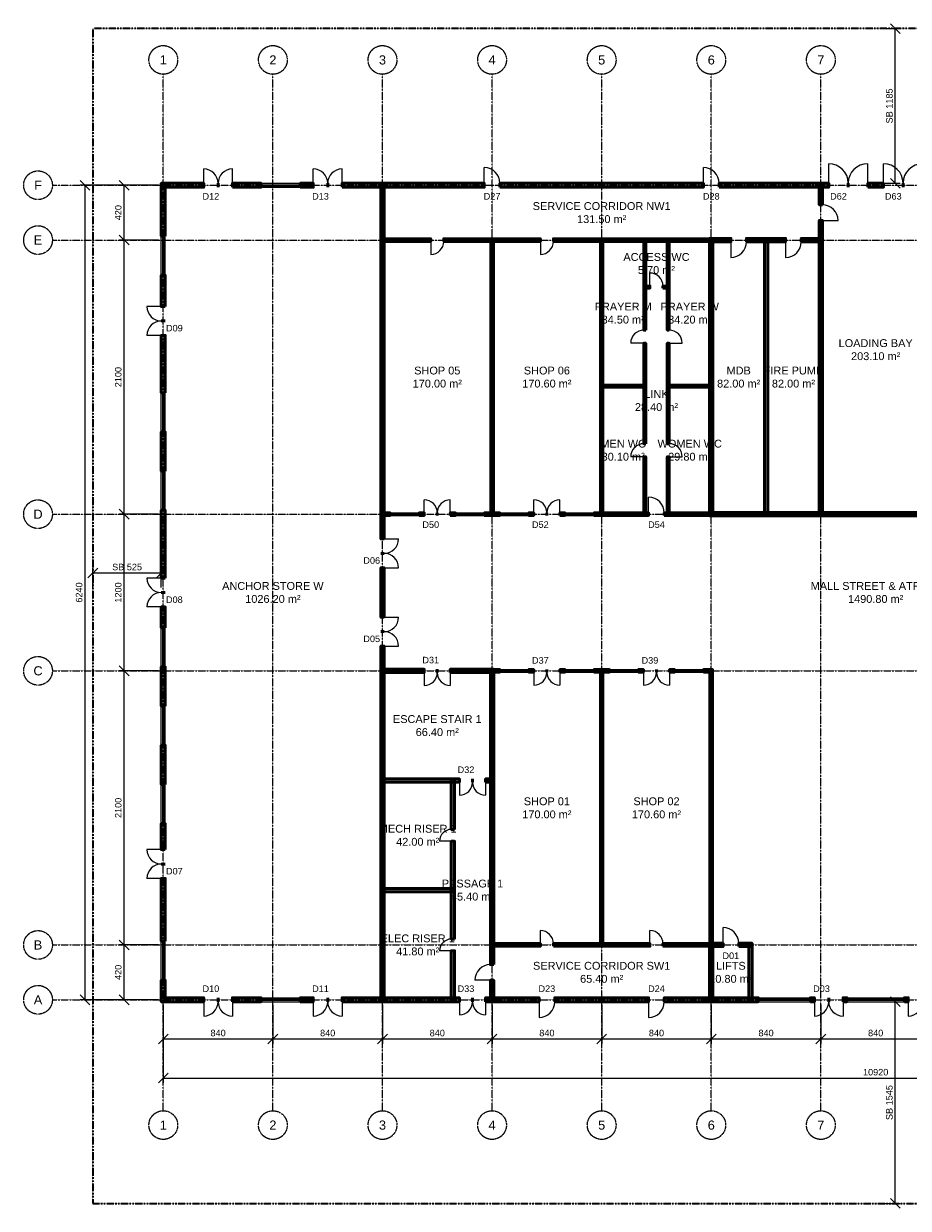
# Model space of a CAD drawing. Header units: millimetres. Extents: x -5300 to 125300, y -375 to 90375.
# Tile 1 of 2: x -5300 to 62503, y -375 to 90375. Entities that reach past the tile are written whole.
import ezdxf
from ezdxf.enums import TextEntityAlignment as Align

# ---------------------------------------------------------------- set-up
doc = ezdxf.new("R2010")
doc.units = ezdxf.units.MM
doc.linetypes.add('CENTER', pattern=[5.08, 3.175, -0.635, 0.635, -0.635])
doc.linetypes.add('PHANTOM', pattern=[6.35, 3.175, -0.635, 0.635, -0.635, 0.635, -0.635])
for name, color, linetype, lineweight in [('AKS', 1, 'CENTER', 13), ('DUVAR', 7, 'Continuous', 50), ('ETIKET', 2, 'Continuous', 18), ('HATCH', 8, 'Continuous', 9), ('KAPI', 3, 'Continuous', 25), ('MAHAL', 2, 'Continuous', 18), ('OLCU', 1, 'Continuous', 18), ('PARSEL', 1, 'PHANTOM', 35), ('PENCERE', 5, 'Continuous', 25)]:
    doc.layers.add(name, color=color, linetype=linetype, lineweight=lineweight)
doc.styles.add('TR-ARIAL', font='arial.ttf')
doc.dimstyles.new('TR-100-CM', dxfattribs={"dimscale": 250, "dimtxt": 2, "dimasz": 1.5, "dimexe": 1.5, "dimexo": 1.5, "dimgap": 0.8, "dimtad": 1, "dimdec": 0, "dimlfac": 0.1, "dimdsep": 46, "dimtxsty": 'TR-ARIAL', "dimtsz": 1.5, "dimcen": 2.5, "dimclrd": 256, "dimclre": 256, "dimclrt": 256, "dimazin": 3, "dimtfac": 1, "dimtmove": 0, "dimatfit": 3})

msp = doc.modelspace()

# ---------------------------------------------------------------- hatches: boundary and pattern name
at = {"layer": 'HATCH'}
for points in [[(5250, 77850), (8500, 77850), (8500, 78150), (5250, 78150)], [(5550, 74100), (5550, 78150), (5250, 78150), (5250, 74100)], [(10700, 77850), (12900, 77850), (12900, 78150), (10700, 78150)], [(15900, 77850), (16900, 77850), (16900, 78150), (15900, 78150)], [(19100, 77850), (30000, 77850), (30000, 78150), (19100, 78150)], [(22325, 50900), (22325, 78125), (22075, 78125), (22075, 50900)], [(31200, 77850), (46800, 77850), (46800, 78150), (31200, 78150)], [(48000, 77850), (56400, 77850), (56400, 78150), (48000, 78150)], [(55925, 76500), (55925, 78125), (55675, 78125), (55675, 76500)], [(59400, 77850), (60600, 77850), (60600, 78150), (59400, 78150)], [(55925, 52675), (55925, 75300), (55675, 75300), (55675, 52675)], [(22100, 73700), (25900, 73700), (25900, 73900), (22100, 73900)], [(26900, 73700), (34300, 73700), (34300, 73900), (26900, 73900)], [(30700, 52700), (30700, 73900), (30500, 73900), (30500, 52700)], [(35300, 73700), (47500, 73700), (47500, 73900), (35300, 73900)], [(39100, 52700), (39100, 73900), (38900, 73900), (38900, 52700)], [(42375, 66900), (42375, 73875), (42225, 73875), (42225, 66900)], [(44175, 66900), (44175, 73875), (44025, 73875), (44025, 66900)], [(47275, 73675), (48900, 73675), (48900, 73925), (47275, 73925)], [(47525, 52675), (47525, 73925), (47275, 73925), (47275, 52675)], [(50100, 73675), (53100, 73675), (53100, 73925), (50100, 73925)], [(51725, 52675), (51725, 73925), (51475, 73925), (51475, 52675)], [(54300, 73675), (55925, 73675), (55925, 73925), (54300, 73925)], [(5550, 68700), (5550, 71100), (5250, 71100), (5250, 68700)], [(42225, 70125), (42700, 70125), (42700, 70275), (42225, 70275)], [(43700, 70125), (44175, 70125), (44175, 70275), (43700, 70275)], [(5550, 62100), (5550, 66500), (5250, 66500), (5250, 62100)], [(42375, 58200), (42375, 65900), (42225, 65900), (42225, 58200)], [(44175, 58200), (44175, 65900), (44025, 65900), (44025, 58200)], [(38925, 62525), (42375, 62525), (42375, 62675), (38925, 62675)], [(44025, 62525), (47475, 62525), (47475, 62675), (44025, 62675)], [(5550, 56100), (5550, 59100), (5250, 59100), (5250, 56100)], [(42375, 52725), (42375, 57200), (42225, 57200), (42225, 52725)], [(44175, 52725), (44175, 57200), (44025, 57200), (44025, 52725)], [(5550, 47900), (5550, 53100), (5250, 53100), (5250, 47900)], [(22100, 52700), (22800, 52700), (22800, 52900), (22100, 52900)], [(25000, 52700), (25400, 52700), (25400, 52900), (25000, 52900)], [(27400, 52700), (27800, 52700), (27800, 52900), (27400, 52900)], [(30000, 52700), (31200, 52700), (31200, 52900), (30000, 52900)], [(33400, 52700), (33800, 52700), (33800, 52900), (33400, 52900)], [(35800, 52700), (36200, 52700), (36200, 52900), (35800, 52900)], [(38400, 52700), (42600, 52700), (42600, 52900), (38400, 52900)], [(43800, 52700), (47500, 52700), (47500, 52900), (43800, 52900)], [(47275, 52675), (72725, 52675), (72725, 52925), (47275, 52925)], [(22325, 44900), (22325, 48700), (22075, 48700), (22075, 44900)], [(5550, 44100), (5550, 45700), (5250, 45700), (5250, 44100)], [(22325, 15475), (22325, 42700), (22075, 42700), (22075, 15475)], [(5550, 38100), (5550, 41100), (5250, 41100), (5250, 38100)], [(22075, 40675), (25400, 40675), (25400, 40925), (22075, 40925)], [(27400, 40675), (30725, 40675), (30725, 40925), (27400, 40925)], [(30725, 18300), (30725, 40925), (30475, 40925), (30475, 18300)], [(30500, 40700), (31200, 40700), (31200, 40900), (30500, 40900)], [(33400, 40700), (33800, 40700), (33800, 40900), (33400, 40900)], [(35800, 40700), (36200, 40700), (36200, 40900), (35800, 40900)], [(38400, 40700), (39600, 40700), (39600, 40900), (38400, 40900)], [(39100, 19700), (39100, 40900), (38900, 40900), (38900, 19700)], [(41800, 40700), (42200, 40700), (42200, 40900), (41800, 40900)], [(44200, 40700), (44600, 40700), (44600, 40900), (44200, 40900)], [(46800, 40700), (47500, 40700), (47500, 40900), (46800, 40900)], [(47500, 19700), (47500, 40900), (47300, 40900), (47300, 19700)], [(5550, 32100), (5550, 35100), (5250, 35100), (5250, 32100)], [(22075, 32275), (28100, 32275), (28100, 32525), (22075, 32525)], [(27725, 28650), (27725, 32525), (27475, 32525), (27475, 28650)], [(30100, 32275), (30725, 32275), (30725, 32525), (30100, 32525)], [(5550, 27100), (5550, 29100), (5250, 29100), (5250, 27100)], [(27725, 20250), (27725, 27750), (27475, 27750), (27475, 20250)], [(5550, 20100), (5550, 24900), (5250, 24900), (5250, 20100)], [(22075, 23875), (27725, 23875), (27725, 24125), (22075, 24125)], [(27725, 15475), (27725, 19350), (27475, 19350), (27475, 15475)], [(30500, 19700), (34300, 19700), (34300, 19900), (30500, 19900)], [(35300, 19700), (42700, 19700), (42700, 19900), (35300, 19900)], [(43700, 19700), (47500, 19700), (47500, 19900), (43700, 19900)], [(47275, 19675), (48300, 19675), (48300, 19925), (47275, 19925)], [(47525, 15475), (47525, 19925), (47275, 19925), (47275, 15475)], [(49500, 19675), (50525, 19675), (50525, 19925), (49500, 19925)], [(50525, 15475), (50525, 19925), (50275, 19925), (50275, 15475)], [(5550, 15450), (5550, 17100), (5250, 17100), (5250, 15450)], [(30725, 15475), (30725, 17100), (30475, 17100), (30475, 15475)], [(5250, 15450), (8500, 15450), (8500, 15750), (5250, 15750)], [(10700, 15450), (12900, 15450), (12900, 15750), (10700, 15750)], [(15900, 15450), (16900, 15450), (16900, 15750), (15900, 15750)], [(19100, 15450), (28100, 15450), (28100, 15750), (19100, 15750)], [(30100, 15450), (34200, 15450), (34200, 15750), (30100, 15750)], [(35400, 15450), (42600, 15450), (42600, 15750), (35400, 15750)], [(43800, 15450), (51000, 15450), (51000, 15750), (43800, 15750)], [(55000, 15450), (55300, 15450), (55300, 15750), (55000, 15750)], [(57500, 15450), (57800, 15450), (57800, 15750), (57500, 15750)], [(62200, 15450), (62500, 15450), (62500, 15750), (62200, 15750)]]:
    msp.add_hatch(color=256, dxfattribs=at).paths.add_polyline_path(points)

# ---------------------------------------------------------------- linework, layer by layer
at = {"layer": 'AKS'}
for p, q in [((5400, 7100), (5400, 86500)), ((13800, 7100), (13800, 86500)), ((22200, 7100), (22200, 86500)), ((30600, 7100), (30600, 86500)), ((39000, 7100), (39000, 86500)), ((47400, 7100), (47400, 86500)), ((55800, 7100), (55800, 86500)), ((-3100, 78000), (123100, 78000)), ((-3100, 73800), (123100, 73800)), ((-3100, 52800), (123100, 52800)), ((-3100, 40800), (123100, 40800)), ((-3100, 19800), (123100, 19800)), ((-3100, 15600), (123100, 15600))]:
    msp.add_line(p, q, dxfattribs=at)
for centre in [(5400, 87600), (13800, 87600), (22200, 87600), (30600, 87600), (39000, 87600), (47400, 87600), (55800, 87600), (-4200, 78000), (-4200, 73800), (-4200, 52800), (-4200, 40800), (-4200, 19800), (-4200, 15600), (5400, 6000), (13800, 6000), (22200, 6000), (30600, 6000), (39000, 6000), (47400, 6000), (55800, 6000)]:
    msp.add_circle(centre, 1100, dxfattribs=at)
at = {"layer": 'DUVAR'}
for p, q in [((8500, 77850), (8500, 78150)), ((9600, 77850), (9600, 78150)), ((9600, 77850), (9600, 78150)), ((10700, 77850), (10700, 78150)), ((12900, 77850), (12900, 78150)), ((15900, 77850), (15900, 78150)), ((16900, 77850), (16900, 78150)), ((18000, 77850), (18000, 78150)), ((18000, 77850), (18000, 78150)), ((19100, 77850), (19100, 78150)), ((30000, 77850), (30000, 78150)), ((31200, 77850), (31200, 78150)), ((46800, 77850), (46800, 78150)), ((48000, 77850), (48000, 78150)), ((56400, 77850), (56400, 78150)), ((57900, 77850), (57900, 78150)), ((57900, 77850), (57900, 78150)), ((59400, 77850), (59400, 78150)), ((60600, 77850), (60600, 78150)), ((62100, 77850), (62100, 78150)), ((62100, 77850), (62100, 78150)), ((55925, 76500), (55675, 76500)), ((55925, 75300), (55675, 75300)), ((5550, 74100), (5250, 74100)), ((25900, 73700), (25900, 73900)), ((26900, 73700), (26900, 73900)), ((34300, 73700), (34300, 73900)), ((35300, 73700), (35300, 73900)), ((48900, 73675), (48900, 73925)), ((50100, 73675), (50100, 73925)), ((53100, 73675), (53100, 73925)), ((54300, 73675), (54300, 73925)), ((5550, 71100), (5250, 71100)), ((42700, 70125), (42700, 70275)), ((43700, 70125), (43700, 70275)), ((5550, 68700), (5250, 68700)), ((5550, 67600), (5250, 67600)), ((5550, 67600), (5250, 67600)), ((5550, 66500), (5250, 66500)), ((42375, 66900), (42225, 66900)), ((44175, 66900), (44025, 66900)), ((42375, 65900), (42225, 65900)), ((44175, 65900), (44025, 65900)), ((5550, 62100), (5250, 62100)), ((5550, 59100), (5250, 59100)), ((42375, 58200), (42225, 58200)), ((44175, 58200), (44025, 58200)), ((42375, 57200), (42225, 57200)), ((44175, 57200), (44025, 57200)), ((5550, 56100), (5250, 56100)), ((5550, 53100), (5250, 53100)), ((22800, 52700), (22800, 52900)), ((25000, 52700), (25000, 52900)), ((25400, 52700), (25400, 52900)), ((26400, 52700), (26400, 52900)), ((26400, 52700), (26400, 52900)), ((27400, 52700), (27400, 52900)), ((27800, 52700), (27800, 52900)), ((30000, 52700), (30000, 52900)), ((31200, 52700), (31200, 52900)), ((33400, 52700), (33400, 52900)), ((33800, 52700), (33800, 52900)), ((34800, 52700), (34800, 52900)), ((34800, 52700), (34800, 52900)), ((35800, 52700), (35800, 52900)), ((36200, 52700), (36200, 52900)), ((38400, 52700), (38400, 52900)), ((42600, 52700), (42600, 52900)), ((43800, 52700), (43800, 52900)), ((22325, 50900), (22075, 50900)), ((22325, 49800), (22075, 49800)), ((22325, 49800), (22075, 49800)), ((22325, 48700), (22075, 48700)), ((5550, 47900), (5250, 47900)), ((5550, 46800), (5250, 46800)), ((5550, 46800), (5250, 46800)), ((5550, 45700), (5250, 45700)), ((22325, 44900), (22075, 44900)), ((5550, 44100), (5250, 44100)), ((22325, 43800), (22075, 43800)), ((22325, 43800), (22075, 43800)), ((22325, 42700), (22075, 42700)), ((5550, 41100), (5250, 41100)), ((25400, 40675), (25400, 40925)), ((26400, 40675), (26400, 40925)), ((26400, 40675), (26400, 40925)), ((27400, 40675), (27400, 40925)), ((31200, 40700), (31200, 40900)), ((33400, 40700), (33400, 40900)), ((33800, 40700), (33800, 40900)), ((34800, 40700), (34800, 40900)), ((34800, 40700), (34800, 40900)), ((35800, 40700), (35800, 40900)), ((36200, 40700), (36200, 40900)), ((38400, 40700), (38400, 40900)), ((39600, 40700), (39600, 40900)), ((41800, 40700), (41800, 40900)), ((42200, 40700), (42200, 40900)), ((43200, 40700), (43200, 40900)), ((43200, 40700), (43200, 40900)), ((44200, 40700), (44200, 40900)), ((44600, 40700), (44600, 40900)), ((46800, 40700), (46800, 40900)), ((5550, 38100), (5250, 38100)), ((5550, 35100), (5250, 35100)), ((5550, 32100), (5250, 32100)), ((28100, 32275), (28100, 32525)), ((29100, 32275), (29100, 32525)), ((29100, 32275), (29100, 32525)), ((30100, 32275), (30100, 32525)), ((5550, 29100), (5250, 29100)), ((27725, 28650), (27475, 28650)), ((27725, 27750), (27475, 27750)), ((5550, 27100), (5250, 27100)), ((5550, 26000), (5250, 26000)), ((5550, 26000), (5250, 26000)), ((5550, 24900), (5250, 24900)), ((5550, 20100), (5250, 20100)), ((27725, 20250), (27475, 20250)), ((27725, 19350), (27475, 19350)), ((34300, 19700), (34300, 19900)), ((35300, 19700), (35300, 19900)), ((42700, 19700), (42700, 19900)), ((43700, 19700), (43700, 19900)), ((48300, 19675), (48300, 19925)), ((49500, 19675), (49500, 19925)), ((30725, 18300), (30475, 18300)), ((5550, 17100), (5250, 17100)), ((30725, 17100), (30475, 17100)), ((8500, 15450), (8500, 15750)), ((9600, 15450), (9600, 15750)), ((9600, 15450), (9600, 15750)), ((10700, 15450), (10700, 15750)), ((12900, 15450), (12900, 15750)), ((15900, 15450), (15900, 15750)), ((16900, 15450), (16900, 15750)), ((18000, 15450), (18000, 15750)), ((18000, 15450), (18000, 15750)), ((19100, 15450), (19100, 15750)), ((28100, 15450), (28100, 15750)), ((29100, 15450), (29100, 15750)), ((29100, 15450), (29100, 15750)), ((30100, 15450), (30100, 15750)), ((34200, 15450), (34200, 15750)), ((35400, 15450), (35400, 15750)), ((42600, 15450), (42600, 15750)), ((43800, 15450), (43800, 15750)), ((51000, 15450), (51000, 15750)), ((55000, 15450), (55000, 15750)), ((55300, 15450), (55300, 15750)), ((56400, 15450), (56400, 15750)), ((56400, 15450), (56400, 15750)), ((57500, 15450), (57500, 15750)), ((57800, 15450), (57800, 15750)), ((62200, 15450), (62200, 15750)), ((62500, 15450), (62500, 15750))]:
    msp.add_line(p, q, dxfattribs=at)
for points in [[(5250, 77850), (8500, 77850), (8500, 78150), (5250, 78150)], [(5550, 74100), (5550, 78150), (5250, 78150), (5250, 74100)], [(10700, 77850), (12900, 77850), (12900, 78150), (10700, 78150)], [(15900, 77850), (16900, 77850), (16900, 78150), (15900, 78150)], [(19100, 77850), (30000, 77850), (30000, 78150), (19100, 78150)], [(22325, 50900), (22325, 78125), (22075, 78125), (22075, 50900)], [(31200, 77850), (46800, 77850), (46800, 78150), (31200, 78150)], [(48000, 77850), (56400, 77850), (56400, 78150), (48000, 78150)], [(55925, 76500), (55925, 78125), (55675, 78125), (55675, 76500)], [(59400, 77850), (60600, 77850), (60600, 78150), (59400, 78150)], [(55925, 52675), (55925, 75300), (55675, 75300), (55675, 52675)], [(22100, 73700), (25900, 73700), (25900, 73900), (22100, 73900)], [(26900, 73700), (34300, 73700), (34300, 73900), (26900, 73900)], [(30700, 52700), (30700, 73900), (30500, 73900), (30500, 52700)], [(35300, 73700), (47500, 73700), (47500, 73900), (35300, 73900)], [(39100, 52700), (39100, 73900), (38900, 73900), (38900, 52700)], [(42375, 66900), (42375, 73875), (42225, 73875), (42225, 66900)], [(44175, 66900), (44175, 73875), (44025, 73875), (44025, 66900)], [(47275, 73675), (48900, 73675), (48900, 73925), (47275, 73925)], [(47525, 52675), (47525, 73925), (47275, 73925), (47275, 52675)], [(50100, 73675), (53100, 73675), (53100, 73925), (50100, 73925)], [(51725, 52675), (51725, 73925), (51475, 73925), (51475, 52675)], [(54300, 73675), (55925, 73675), (55925, 73925), (54300, 73925)], [(5550, 68700), (5550, 71100), (5250, 71100), (5250, 68700)], [(42225, 70125), (42700, 70125), (42700, 70275), (42225, 70275)], [(43700, 70125), (44175, 70125), (44175, 70275), (43700, 70275)], [(5550, 62100), (5550, 66500), (5250, 66500), (5250, 62100)], [(42375, 58200), (42375, 65900), (42225, 65900), (42225, 58200)], [(44175, 58200), (44175, 65900), (44025, 65900), (44025, 58200)], [(38925, 62525), (42375, 62525), (42375, 62675), (38925, 62675)], [(44025, 62525), (47475, 62525), (47475, 62675), (44025, 62675)], [(5550, 56100), (5550, 59100), (5250, 59100), (5250, 56100)], [(42375, 52725), (42375, 57200), (42225, 57200), (42225, 52725)], [(44175, 52725), (44175, 57200), (44025, 57200), (44025, 52725)], [(5550, 47900), (5550, 53100), (5250, 53100), (5250, 47900)], [(22100, 52700), (22800, 52700), (22800, 52900), (22100, 52900)], [(25000, 52700), (25400, 52700), (25400, 52900), (25000, 52900)], [(27400, 52700), (27800, 52700), (27800, 52900), (27400, 52900)], [(30000, 52700), (31200, 52700), (31200, 52900), (30000, 52900)], [(33400, 52700), (33800, 52700), (33800, 52900), (33400, 52900)], [(35800, 52700), (36200, 52700), (36200, 52900), (35800, 52900)], [(38400, 52700), (42600, 52700), (42600, 52900), (38400, 52900)], [(43800, 52700), (47500, 52700), (47500, 52900), (43800, 52900)], [(47275, 52675), (72725, 52675), (72725, 52925), (47275, 52925)], [(22325, 44900), (22325, 48700), (22075, 48700), (22075, 44900)], [(5550, 44100), (5550, 45700), (5250, 45700), (5250, 44100)], [(22325, 15475), (22325, 42700), (22075, 42700), (22075, 15475)], [(5550, 38100), (5550, 41100), (5250, 41100), (5250, 38100)], [(22075, 40675), (25400, 40675), (25400, 40925), (22075, 40925)], [(27400, 40675), (30725, 40675), (30725, 40925), (27400, 40925)], [(30725, 18300), (30725, 40925), (30475, 40925), (30475, 18300)], [(30500, 40700), (31200, 40700), (31200, 40900), (30500, 40900)], [(33400, 40700), (33800, 40700), (33800, 40900), (33400, 40900)], [(35800, 40700), (36200, 40700), (36200, 40900), (35800, 40900)], [(38400, 40700), (39600, 40700), (39600, 40900), (38400, 40900)], [(39100, 19700), (39100, 40900), (38900, 40900), (38900, 19700)], [(41800, 40700), (42200, 40700), (42200, 40900), (41800, 40900)], [(44200, 40700), (44600, 40700), (44600, 40900), (44200, 40900)], [(46800, 40700), (47500, 40700), (47500, 40900), (46800, 40900)], [(47500, 19700), (47500, 40900), (47300, 40900), (47300, 19700)], [(5550, 32100), (5550, 35100), (5250, 35100), (5250, 32100)], [(22075, 32275), (28100, 32275), (28100, 32525), (22075, 32525)], [(27725, 28650), (27725, 32525), (27475, 32525), (27475, 28650)], [(30100, 32275), (30725, 32275), (30725, 32525), (30100, 32525)], [(5550, 27100), (5550, 29100), (5250, 29100), (5250, 27100)], [(27725, 20250), (27725, 27750), (27475, 27750), (27475, 20250)], [(5550, 20100), (5550, 24900), (5250, 24900), (5250, 20100)], [(22075, 23875), (27725, 23875), (27725, 24125), (22075, 24125)], [(27725, 15475), (27725, 19350), (27475, 19350), (27475, 15475)], [(30500, 19700), (34300, 19700), (34300, 19900), (30500, 19900)], [(35300, 19700), (42700, 19700), (42700, 19900), (35300, 19900)], [(43700, 19700), (47500, 19700), (47500, 19900), (43700, 19900)], [(47275, 19675), (48300, 19675), (48300, 19925), (47275, 19925)], [(47525, 15475), (47525, 19925), (47275, 19925), (47275, 15475)], [(49500, 19675), (50525, 19675), (50525, 19925), (49500, 19925)], [(50525, 15475), (50525, 19925), (50275, 19925), (50275, 15475)], [(5550, 15450), (5550, 17100), (5250, 17100), (5250, 15450)], [(30725, 15475), (30725, 17100), (30475, 17100), (30475, 15475)], [(5250, 15450), (8500, 15450), (8500, 15750), (5250, 15750)], [(10700, 15450), (12900, 15450), (12900, 15750), (10700, 15750)], [(15900, 15450), (16900, 15450), (16900, 15750), (15900, 15750)], [(19100, 15450), (28100, 15450), (28100, 15750), (19100, 15750)], [(30100, 15450), (34200, 15450), (34200, 15750), (30100, 15750)], [(35400, 15450), (42600, 15450), (42600, 15750), (35400, 15750)], [(43800, 15450), (51000, 15450), (51000, 15750), (43800, 15750)], [(55000, 15450), (55300, 15450), (55300, 15750), (55000, 15750)], [(57500, 15450), (57800, 15450), (57800, 15750), (57500, 15750)], [(62200, 15450), (62500, 15450), (62500, 15750), (62200, 15750)]]:
    msp.add_lwpolyline(points, close=True, dxfattribs=at)
at = {"layer": 'KAPI'}
for p, q in [((8500, 78150), (8500, 79250)), ((10700, 78150), (10700, 79250)), ((16900, 78150), (16900, 79250)), ((19100, 78150), (19100, 79250)), ((30000, 78150), (30000, 79350)), ((46800, 78150), (46800, 79350)), ((56400, 78150), (56400, 79650)), ((59400, 78150), (59400, 79650)), ((60600, 78150), (60600, 79650)), ((55925, 75300), (57125, 75300)), ((25900, 73700), (25900, 72700)), ((34300, 73700), (34300, 72700)), ((48900, 73675), (48900, 72475)), ((53100, 73675), (53100, 72475)), ((42700, 70275), (42700, 71275)), ((5250, 68700), (4150, 68700)), ((5250, 66500), (4150, 66500)), ((42225, 65900), (41225, 65900)), ((44175, 65900), (45175, 65900)), ((42225, 57200), (41225, 57200)), ((44175, 57200), (45175, 57200)), ((25400, 52900), (25400, 53900)), ((27400, 52900), (27400, 53900)), ((33800, 52900), (33800, 53900)), ((35800, 52900), (35800, 53900)), ((42600, 52900), (42600, 54100)), ((22325, 50900), (23425, 50900)), ((22325, 48700), (23425, 48700)), ((5250, 47900), (4150, 47900)), ((5250, 45700), (4150, 45700)), ((22325, 44900), (23425, 44900)), ((22325, 42700), (23425, 42700)), ((25400, 40675), (25400, 39675)), ((27400, 40675), (27400, 39675)), ((33800, 40700), (33800, 39700)), ((35800, 40700), (35800, 39700)), ((42200, 40700), (42200, 39700)), ((44200, 40700), (44200, 39700)), ((28100, 32275), (28100, 31275)), ((30100, 32275), (30100, 31275)), ((27475, 27750), (26575, 27750)), ((5250, 27100), (4150, 27100)), ((5250, 24900), (4150, 24900)), ((34300, 19900), (34300, 20900)), ((42700, 19900), (42700, 20900)), ((48300, 19925), (48300, 21125)), ((27475, 19350), (26575, 19350)), ((30475, 17100), (29275, 17100)), ((8500, 15450), (8500, 14350)), ((10700, 15450), (10700, 14350)), ((16900, 15450), (16900, 14350)), ((19100, 15450), (19100, 14350)), ((28100, 15450), (28100, 14450)), ((30100, 15450), (30100, 14450)), ((34200, 15450), (34200, 14250)), ((42600, 15450), (42600, 14250)), ((55300, 15450), (55300, 14350)), ((57500, 15450), (57500, 14350)), ((62500, 15450), (62500, 14350))]:
    msp.add_line(p, q, dxfattribs=at)
for centre, radius, start, end in [((8500, 78150), 1100, 0, 90), ((10700, 78150), 1100, 90, 180), ((16900, 78150), 1100, 0, 90), ((19100, 78150), 1100, 90, 180), ((30000, 78150), 1200, 0, 90), ((46800, 78150), 1200, 0, 90), ((56400, 78150), 1500, 0, 90), ((59400, 78150), 1500, 90, 180), ((60600, 78150), 1500, 0, 90), ((63600, 78150), 1500, 90, 180), ((55925, 75300), 1200, 0, 90), ((25900, 73700), 1000, -90, 0), ((34300, 73700), 1000, -90, 0), ((48900, 73675), 1200, -90, 0), ((53100, 73675), 1200, -90, 0), ((42700, 70275), 1000, 0, 90), ((5250, 68700), 1100, 180, -90), ((5250, 66500), 1100, 90, 180), ((42225, 65900), 1000, 90, 180), ((44175, 65900), 1000, 0, 90), ((42225, 57200), 1000, 90, 180), ((44175, 57200), 1000, 0, 90), ((25400, 52900), 1000, 0, 90), ((27400, 52900), 1000, 90, 180), ((33800, 52900), 1000, 0, 90), ((35800, 52900), 1000, 90, 180), ((42600, 52900), 1200, 0, 90), ((22325, 50900), 1100, -90, 0), ((22325, 48700), 1100, 0, 90), ((5250, 47900), 1100, 180, -90), ((5250, 45700), 1100, 90, 180), ((22325, 44900), 1100, -90, 0), ((22325, 42700), 1100, 0, 90), ((25400, 40675), 1000, -90, 0), ((27400, 40675), 1000, 180, -90), ((33800, 40700), 1000, -90, 0), ((35800, 40700), 1000, 180, -90), ((42200, 40700), 1000, -90, 0), ((44200, 40700), 1000, 180, -90), ((28100, 32275), 1000, -90, 0), ((30100, 32275), 1000, 180, -90), ((27475, 27750), 900, 90, 180), ((5250, 27100), 1100, 180, -90), ((5250, 24900), 1100, 90, 180), ((34300, 19900), 1000, 0, 90), ((42700, 19900), 1000, 0, 90), ((48300, 19925), 1200, 0, 90), ((27475, 19350), 900, 90, 180), ((30475, 17100), 1200, 90, 180), ((8500, 15450), 1100, -90, 0), ((10700, 15450), 1100, 180, -90), ((16900, 15450), 1100, -90, 0), ((19100, 15450), 1100, 180, -90), ((28100, 15450), 1000, -90, 0), ((30100, 15450), 1000, 180, -90), ((34200, 15450), 1200, -90, 0), ((42600, 15450), 1200, -90, 0), ((55300, 15450), 1100, -90, 0), ((57500, 15450), 1100, 180, -90), ((62500, 15450), 1100, -90, 0)]:
    msp.add_arc(centre, radius, start, end, dxfattribs=at)
at = {"layer": 'PARSEL'}
msp.add_lwpolyline([(0, 0), (120000, 0), (120000, 90000), (0, 90000)], close=True, dxfattribs=at)
at = {"layer": 'PENCERE'}
for p, q in [((12900, 78150), (15900, 78150)), ((12900, 78037.5), (15900, 78037.5)), ((12900, 77962.5), (15900, 77962.5)), ((12900, 77850), (15900, 77850)), ((5250, 71100), (5250, 74100)), ((5362.5, 71100), (5362.5, 74100)), ((5437.5, 71100), (5437.5, 74100)), ((5550, 71100), (5550, 74100)), ((5250, 59100), (5250, 62100)), ((5362.5, 59100), (5362.5, 62100)), ((5437.5, 59100), (5437.5, 62100)), ((5550, 59100), (5550, 62100)), ((5250, 53100), (5250, 56100)), ((5362.5, 53100), (5362.5, 56100)), ((5437.5, 53100), (5437.5, 56100)), ((5550, 53100), (5550, 56100)), ((22800, 52900), (25000, 52900)), ((22800, 52825), (25000, 52825)), ((22800, 52775), (25000, 52775)), ((22800, 52700), (25000, 52700)), ((27800, 52900), (30000, 52900)), ((27800, 52825), (30000, 52825)), ((27800, 52775), (30000, 52775)), ((27800, 52700), (30000, 52700)), ((31200, 52900), (33400, 52900)), ((31200, 52825), (33400, 52825)), ((31200, 52775), (33400, 52775)), ((31200, 52700), (33400, 52700)), ((36200, 52900), (38400, 52900)), ((36200, 52825), (38400, 52825)), ((36200, 52775), (38400, 52775)), ((36200, 52700), (38400, 52700)), ((5250, 41100), (5250, 44100)), ((5362.5, 41100), (5362.5, 44100)), ((5437.5, 41100), (5437.5, 44100)), ((5550, 41100), (5550, 44100)), ((31200, 40900), (33400, 40900)), ((36200, 40900), (38400, 40900)), ((39600, 40900), (41800, 40900)), ((44600, 40900), (46800, 40900)), ((31200, 40825), (33400, 40825)), ((31200, 40775), (33400, 40775)), ((31200, 40700), (33400, 40700)), ((36200, 40825), (38400, 40825)), ((36200, 40775), (38400, 40775)), ((36200, 40700), (38400, 40700)), ((39600, 40825), (41800, 40825)), ((39600, 40775), (41800, 40775)), ((39600, 40700), (41800, 40700)), ((44600, 40825), (46800, 40825)), ((44600, 40775), (46800, 40775)), ((44600, 40700), (46800, 40700)), ((5250, 35100), (5250, 38100)), ((5362.5, 35100), (5362.5, 38100)), ((5437.5, 35100), (5437.5, 38100)), ((5550, 35100), (5550, 38100)), ((5250, 29100), (5250, 32100)), ((5362.5, 29100), (5362.5, 32100)), ((5437.5, 29100), (5437.5, 32100)), ((5550, 29100), (5550, 32100)), ((5250, 17100), (5250, 20100)), ((5362.5, 17100), (5362.5, 20100)), ((5437.5, 17100), (5437.5, 20100)), ((5550, 17100), (5550, 20100)), ((12900, 15750), (15900, 15750)), ((12900, 15637.5), (15900, 15637.5)), ((12900, 15562.5), (15900, 15562.5)), ((12900, 15450), (15900, 15450)), ((51000, 15750), (55000, 15750)), ((51000, 15637.5), (55000, 15637.5)), ((51000, 15562.5), (55000, 15562.5)), ((51000, 15450), (55000, 15450)), ((57800, 15750), (62200, 15750)), ((57800, 15637.5), (62200, 15637.5)), ((57800, 15562.5), (62200, 15562.5)), ((57800, 15450), (62200, 15450))]:
    msp.add_line(p, q, dxfattribs=at)

# ---------------------------------------------------------------- texts
at = {"layer": 'AKS', "style": 'TR-ARIAL'}
for s, p in [('1', (5400, 87600)), ('2', (13800, 87600)), ('3', (22200, 87600)), ('4', (30600, 87600)), ('5', (39000, 87600)), ('6', (47400, 87600)), ('7', (55800, 87600)), ('F', (-4200, 78000)), ('E', (-4200, 73800)), ('D', (-4200, 52800)), ('C', (-4200, 40800)), ('B', (-4200, 19800)), ('A', (-4200, 15600)), ('2', (13800, 6000)), ('3', (22200, 6000)), ('6', (47400, 6000)), ('1', (5400, 6000)), ('4', (30600, 6000)), ('5', (39000, 6000)), ('7', (55800, 6000))]:
    msp.add_text(s, height=700, dxfattribs=at).set_placement(p, align=Align.MIDDLE_CENTER)
at = {"layer": 'ETIKET', "style": 'TR-ARIAL'}
for s, p in [('D12', (9050, 77150)), ('D13', (17450, 77150)), ('D27', (30600, 77150)), ('D28', (47400, 77150)), ('D62', (57150, 77150)), ('D63', (61350, 77150)), ('D09', (6250, 67050)), ('D50', (25900, 52000)), ('D52', (34300, 52000)), ('D54', (43200, 52000)), ('D06', (21375, 49250)), ('D08', (6250, 46250)), ('D05', (21375, 43250)), ('D31', (25900, 41625)), ('D37', (34300, 41600)), ('D39', (42700, 41600)), ('D32', (28600, 33225)), ('D07', (6250, 25450)), ('D01', (48900, 18975)), ('D10', (9050, 16450)), ('D11', (17450, 16450)), ('D33', (28600, 16450)), ('D23', (34800, 16450)), ('D24', (43200, 16450)), ('D03', (55850, 16450))]:
    msp.add_text(s, height=500, dxfattribs=at).set_placement(p, align=Align.MIDDLE_CENTER)
at = {"layer": 'MAHAL', "char_height": 600, "attachment_point": 5, "style": 'TR-ARIAL'}
for s, insert in [('SERVICE CORRIDOR NW1\\P131.50 m²', (39000, 75900)), ('ACCESS WC\\P5.70 m²', (43200, 72000)), ('PRAYER M\\P34.50 m²', (40650, 68200)), ('PRAYER W\\P34.20 m²', (45750, 68200)), ('LOADING BAY\\P203.10 m²', (60000, 65400)), ('SHOP 05\\P170.00 m²', (26400, 63300)), ('SHOP 06\\P170.60 m²', (34800, 63300)), ('MDB\\P82.00 m²', (49500, 63300)), ('FIRE PUMP\\P82.00 m²', (53700, 63300)), ('LINK\\P28.40 m²', (43200, 61500)), ('MEN WC\\P30.10 m²', (40650, 57700)), ('WOMEN WC\\P29.80 m²', (45750, 57700)), ('ANCHOR STORE W\\P1026.20 m²', (13800, 46800)), ('MALL STREET & ATRIUM\\P1490.80 m²', (60000, 46800)), ('ESCAPE STAIR 1\\P66.40 m²', (26400, 36600)), ('SHOP 01\\P170.00 m²', (34800, 30300)), ('SHOP 02\\P170.60 m²', (43200, 30300)), ('MECH RISER 1\\P42.00 m²', (24900, 28200)), ('PASSAGE 1\\P45.40 m²', (29100, 24000)), ('ELEC RISER 1\\P41.80 m²', (24900, 19800)), ('SERVICE CORRIDOR SW1\\P65.40 m²', (39000, 17700)), ('LIFTS\\P10.80 m²', (48900, 17700))]:
    msp.add_mtext(s, dxfattribs=dict(at, insert=insert))

# ---------------------------------------------------------------- dimensions: what is measured, and where the dimension line sits
at = {"layer": 'OLCU'}
for base, p1, p2 in [((61500, 78150), (60000, 78150), (60000, 90000)), ((61500, 0), (60000, 0), (60000, 15450))]:
    msp.add_linear_dim(base=base, p1=p1, p2=p2, angle=90, text='SB <>', dimstyle='TR-100-CM', dxfattribs=at).render()
for base, p1, p2 in [((-600, 15600), (5400, 15600), (5400, 78000)), ((2400, 73800), (5400, 73800), (5400, 78000)), ((2400, 52800), (5400, 52800), (5400, 73800)), ((2400, 40800), (5400, 40800), (5400, 52800)), ((2400, 19800), (5400, 19800), (5400, 40800)), ((2400, 15600), (5400, 15600), (5400, 19800))]:
    msp.add_linear_dim(base=base, p1=p1, p2=p2, angle=90, dimstyle='TR-100-CM', dxfattribs=at).render()
msp.add_linear_dim(base=(0, 48300), p1=(0, 46800), p2=(5250, 46800), text='SB <>', dimstyle='TR-100-CM', dxfattribs=at).render()
for base, p1, p2 in [((5400, 12600), (5400, 15600), (13800, 15600)), ((5400, 9600), (5400, 15600), (114600, 15600)), ((13800, 12600), (13800, 15600), (22200, 15600)), ((22200, 12600), (22200, 15600), (30600, 15600)), ((30600, 12600), (30600, 15600), (39000, 15600)), ((39000, 12600), (39000, 15600), (47400, 15600)), ((47400, 12600), (47400, 15600), (55800, 15600)), ((55800, 12600), (55800, 15600), (64200, 15600))]:
    msp.add_linear_dim(base=base, p1=p1, p2=p2, dimstyle='TR-100-CM', dxfattribs=at).render()

doc.saveas('drawing.dxf')
